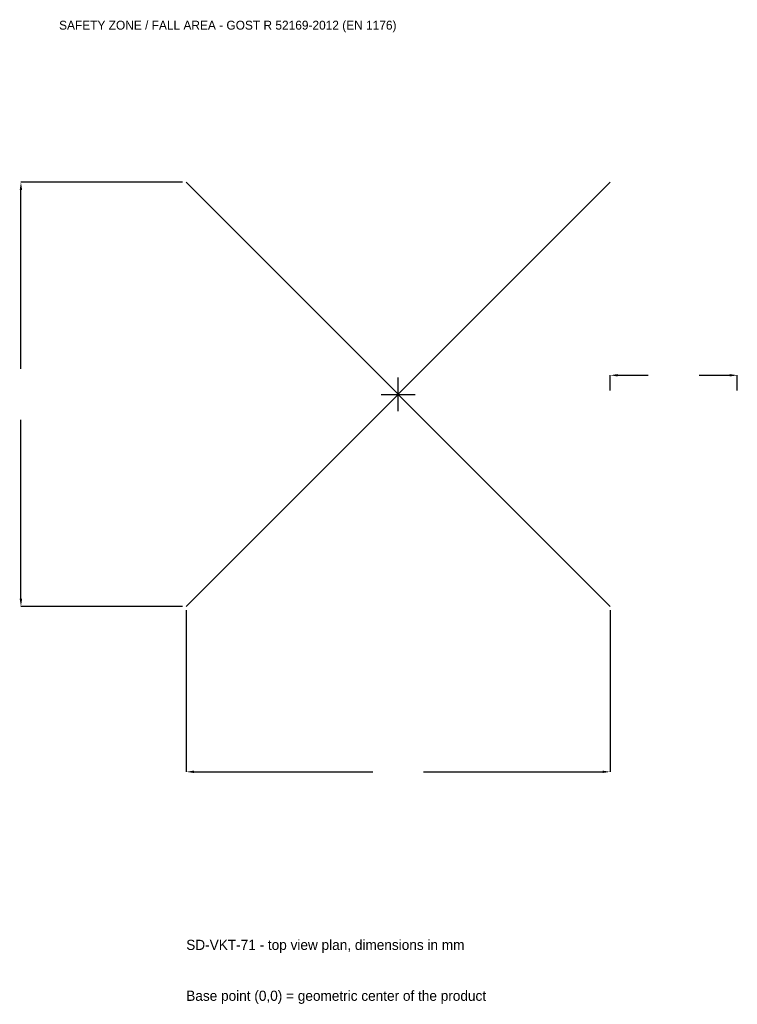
# Model space of a CAD drawing. Extents: x -4465 to 4000, y -7191 to 4417.
import ezdxf

# ---------------------------------------------------------------- set-up
doc = ezdxf.new("R2010")
doc.units = 0
for name, color, linetype in [('GP_MAF_zona_bezopasnosti', 1, 'Continuous'), ('ZSK_DANNYE', 3, 'Continuous'), ('ZSK_KONTUR', 7, 'Continuous'), ('ZSK_RAZMERY', 8, 'Continuous')]:
    doc.layers.add(name, color=color, linetype=linetype)
doc.dimstyles.new('ORION', dxfattribs={"dimtxt": 150, "dimasz": 90, "dimexe": 1.25, "dimexo": 45, "dimtad": 1, "dimcen": 2.5, "dimazin": 3, "dimtfac": 1, "dimtmove": 0, "dimatfit": 3})

# ---------------------------------------------------------------- blocks, each defined once
blk = doc.blocks.new('_CLOSEDFILLED')
at = {"color": 0, "linetype": 'BYBLOCK'}
blk.add_solid([(-1, 0.16), (0, 0), (-1, -0.16)], dxfattribs=at)
blk = doc.blocks.new('*D1')
for p, q in [((-2500, -2545), (-2500, -4450)), ((2500, -2545), (2500, -4450)), ((-2410, -4450), (-300, -4450)), ((300, -4450), (2410, -4450))]:
    blk.add_line(p, q)
at = {"layer": 'Defpoints'}
for p in [(-2500, -2500), (2500, -2500), (-2500, -4450)]:
    blk.add_point(p, dxfattribs=at)
at = {"layer": 'ZSK_RAZMERY', "xscale": 90, "yscale": 90, "rotation": 180}
blk.add_blockref('_CLOSEDFILLED', (-2500, -4450), dxfattribs=at)
at = {"layer": 'ZSK_RAZMERY', "xscale": 90, "yscale": 90}
blk.add_blockref('_CLOSEDFILLED', (2500, -4450), dxfattribs=at)
blk = doc.blocks.new('*D2')
for p, q in [((-2545, 2500), (-4450, 2500)), ((-4450, 300), (-4450, 2410)), ((-4450, -2410), (-4450, -300)), ((-2545, -2500), (-4450, -2500))]:
    blk.add_line(p, q)
at = {"layer": 'Defpoints'}
for p in [(-2500, 2500), (-4450, -2500), (-2500, -2500)]:
    blk.add_point(p, dxfattribs=at)
at = {"layer": 'ZSK_RAZMERY', "xscale": 90, "yscale": 90}
for p, rotation in [((-4450, 2500), 90), ((-4450, -2500), 270)]:
    blk.add_blockref('_CLOSEDFILLED', p, dxfattribs=dict(at, rotation=rotation))
blk = doc.blocks.new('*D3')
for p, q in [((2500, 45), (2500, 225)), ((2590, 225), (2950, 225)), ((3550, 225), (3910, 225)), ((4000, 45), (4000, 225))]:
    blk.add_line(p, q)
at = {"layer": 'Defpoints'}
for p in [(2500, 225), (2500, 0), (4000, 0)]:
    blk.add_point(p, dxfattribs=at)
at = {"layer": 'ZSK_RAZMERY', "xscale": 90, "yscale": 90, "rotation": 180}
blk.add_blockref('_CLOSEDFILLED', (2500, 225), dxfattribs=at)
at = {"layer": 'ZSK_RAZMERY', "xscale": 90, "yscale": 90}
blk.add_blockref('_CLOSEDFILLED', (4000, 225), dxfattribs=at)
blk = doc.blocks.new('B1')
at = {"layer": 'ZSK_KONTUR'}
for p, q in [((-2500, -2500), (2500, 2500)), ((-2500, 2500), (2500, -2500))]:
    blk.add_line(p, q, dxfattribs=at)
at = {"layer": 'ZSK_RAZMERY'}
for p, q in [((0, -200), (0, 200)), ((-200, 0), (200, 0))]:
    blk.add_line(p, q, dxfattribs=at)
at = {"layer": 'GP_MAF_zona_bezopasnosti', "color": 1}
blk.add_text('SAFETY ZONE / FALL AREA - GOST R 52169-2012 (EN 1176)', height=105, dxfattribs=at).set_placement((-4000, 4300))
at = {"layer": 'ZSK_RAZMERY'}
dim = blk.add_linear_dim(base=(-4450, -2500), p1=(-2500, -2500), p2=(-2500, 2500), angle=90, dimstyle='ORION', dxfattribs=at)
dim.commit()
dim.dimension.update_dxf_attribs({"geometry": '*D2', "text_midpoint": (-4450, 0)})
for base, p1, p2, picture, middle in [((2500, 225), (2500, 0), (4000, 0), '*D3', (3250, 225)), ((-2500, -4450), (-2500, -2500), (2500, -2500), '*D1', (0, -4450))]:
    dim = blk.add_linear_dim(base=base, p1=p1, p2=p2, dimstyle='ORION', dxfattribs=at)
    dim.commit()
    dim.dimension.update_dxf_attribs({"geometry": picture, "text_midpoint": middle})

msp = doc.modelspace()

# ---------------------------------------------------------------- block references
msp.add_blockref('B1', (0, 0))

# ---------------------------------------------------------------- texts
at = {"layer": 'ZSK_DANNYE', "color": 3}
msp.add_text('SD-VKT-71 - top view plan, dimensions in mm', height=120, dxfattribs=at).set_placement((-2500, -6550))
at = {"layer": 'ZSK_DANNYE', "color": 7}
msp.add_text('Base point (0,0) = geometric center of the product', height=120, dxfattribs=at).set_placement((-2500, -7150))

doc.saveas('drawing.dxf')
